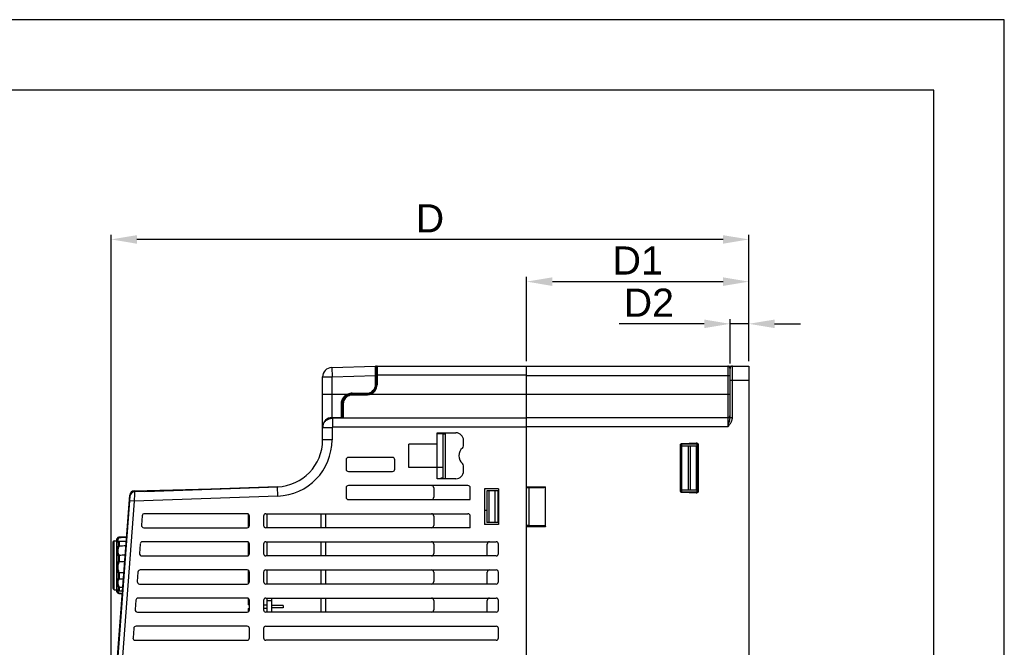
# Model space of a CAD drawing. Header units: millimetres. Extents: x 0 to 420, y 0 to 594.
# Tile 25 of 25: x 210 to 420, y 460 to 594. Entities that reach past the tile are written whole.
import ezdxf

# ---------------------------------------------------------------- set-up
doc = ezdxf.new("R2010")
doc.units = ezdxf.units.MM
doc.layers.add('DF', color=3, linetype='Continuous')
doc.layers.add('DIM', color=7, linetype='Continuous')
doc.styles.add('TEXTSTYLE_1', font='ARIAL.TTF')
doc.dimstyles.new('FRAME', dxfattribs={"dimtxt": 6, "dimasz": 5.5, "dimexe": 1, "dimexo": 1.5, "dimgap": 1.5, "dimtad": 1, "dimdec": 1, "dimdsep": 46, "dimtxsty": 'Standard', "dimcen": 2.5, "dimadec": 0, "dimazin": 0, "dimtfac": 1, "dimtdec": 1, "dimtmove": 0, "dimatfit": 3, "dimfxl": 0, "dimarcsym": 0})

# ---------------------------------------------------------------- blocks, each defined once
blk = doc.blocks.new('*D5')
at = {"layer": 'DEFPOINTS', "color": 0}
for p in [(229.5, 547.13), (365.51, 520.13), (229.5, 439.54)]:
    blk.add_point(p, dxfattribs=at)
at = {"layer": 'DIM', "color": 0, "lineweight": -2}
for p, q in [((229.5, 440.54), (229.5, 548.13)), ((365.51, 521.13), (365.51, 548.13)), ((360.01, 547.13), (235, 547.13))]:
    blk.add_line(p, q, dxfattribs=at)
at = {"layer": 'DIM', "color": 0}
for points in [[(235, 548.04), (235, 546.21), (229.5, 547.13)], [(360.01, 548.04), (360.01, 546.21), (365.51, 547.13)]]:
    blk.add_solid(points, dxfattribs=at)
at = {"layer": 'DIM', "color": 0, "insert": (297.5, 551.63), "char_height": 6, "attachment_point": 5, "style": 'TEXTSTYLE_1'}
blk.add_mtext('D', dxfattribs=at)
blk = doc.blocks.new('*D8')
at = {"layer": 'DEFPOINTS', "color": 0}
for p in [(365.51, 538.13), (318.11, 520.13), (365.51, 520.13)]:
    blk.add_point(p, dxfattribs=at)
at = {"layer": 'DIM', "color": 0, "lineweight": -2}
for p, q in [((318.11, 521.13), (318.11, 539.13)), ((323.61, 538.13), (360.01, 538.13)), ((365.51, 521.13), (365.51, 539.13))]:
    blk.add_line(p, q, dxfattribs=at)
at = {"layer": 'DIM', "color": 0}
for points in [[(323.61, 539.04), (323.61, 537.21), (318.11, 538.13)], [(360.01, 539.04), (360.01, 537.21), (365.51, 538.13)]]:
    blk.add_solid(points, dxfattribs=at)
at = {"layer": 'DIM', "color": 0, "insert": (341.81, 542.64), "char_height": 6, "attachment_point": 5, "style": 'TEXTSTYLE_1'}
blk.add_mtext('D1', dxfattribs=at)
blk = doc.blocks.new('*D9')
at = {"layer": 'DEFPOINTS', "color": 0}
for p in [(361.51, 529.13), (361.51, 519.63), (365.51, 520.13)]:
    blk.add_point(p, dxfattribs=at)
at = {"layer": 'DIM', "color": 0, "lineweight": -2}
for p, q in [((361.51, 520.63), (361.51, 530.13)), ((365.51, 521.13), (365.51, 530.13)), ((356.01, 529.13), (337.88, 529.13)), ((365.51, 529.13), (361.51, 529.13)), ((371.01, 529.13), (376.51, 529.13))]:
    blk.add_line(p, q, dxfattribs=at)
at = {"layer": 'DIM', "color": 0}
for points in [[(356.01, 530.04), (356.01, 528.21), (361.51, 529.13)], [(371.01, 530.04), (371.01, 528.21), (365.51, 529.13)]]:
    blk.add_solid(points, dxfattribs=at)
at = {"layer": 'DIM', "color": 0, "insert": (344.19, 533.64), "char_height": 6, "attachment_point": 5, "style": 'TEXTSTYLE_1'}
blk.add_mtext('D2', dxfattribs=at)

msp = doc.modelspace()

# ---------------------------------------------------------------- linework, layer by layer
at = {"color": 7}
for p, q in [((420, 594), (0, 594)), ((420, 0), (420, 594))]:
    msp.add_line(p, q, dxfattribs=at)
at = {"color": 7, "linetype": 'Continuous'}
for p, q in [((276.54, 519.79), (285.9, 520.12)), ((276.54, 519.79), (276.61, 517.79)), ((286.11, 520.03), (286.11, 516.14)), ((286.21, 520.13), (365.51, 520.13)), ((286.21, 520.13), (286.21, 516.14)), ((318.11, 358.13), (318.11, 520.13)), ((361.01, 520.13), (361.01, 507.13)), ((361.51, 509.13), (361.51, 519.63)), ((362.01, 509.13), (362.01, 520.13)), ((365.51, 520.13), (365.51, 456.63)), ((274.61, 504.37), (274.61, 517.79)), ((274.61, 517.79), (276.61, 517.79)), ((276.61, 517.79), (285.91, 518.12)), ((276.61, 508.97), (276.61, 517.79)), ((285.91, 518.12), (286.11, 518.12)), ((285.91, 516.23), (285.91, 518.12)), ((286.11, 518.23), (318.11, 518.23)), ((318.11, 518.13), (361.51, 518.13)), ((361.51, 517.13), (365.51, 517.13)), ((285.91, 516.23), (286.11, 516.23)), ((286.21, 516.14), (286.11, 516.14)), ((274.61, 514.13), (279.97, 514.13)), ((279.97, 514.13), (280.05, 513.94)), ((280.91, 514.33), (284.01, 514.33)), ((280.91, 514.33), (280.91, 514.13)), ((280.91, 514.13), (284.01, 514.13)), ((284.01, 514.04), (281.01, 514.04)), ((281.01, 513.94), (281.01, 514.04)), ((284.01, 513.94), (281.01, 513.94)), ((284.01, 514.33), (284.01, 514.13)), ((284.01, 513.94), (284.01, 514.04)), ((284.66, 514.04), (284.63, 514.14)), ((318.11, 514.04), (284.66, 514.04)), ((318.11, 514.13), (361.51, 514.13)), ((278.61, 509.13), (278.61, 512.11)), ((278.81, 509.03), (278.81, 512.03)), ((278.91, 511.94), (278.91, 509.03)), ((279.01, 511.98), (279.01, 509.04)), ((276.61, 509.13), (278.58, 509.13)), ((277.8, 509.02), (276.61, 509.02)), ((276.71, 508.97), (276.71, 507.07)), ((318.11, 508.97), (276.71, 508.97)), ((277.81, 509.13), (277.81, 509.02)), ((279.01, 509.04), (318.11, 509.04)), ((318.11, 509.13), (361.01, 509.13)), ((361.51, 509.13), (362.01, 509.13)), ((274.61, 507.13), (274.61, 507.13)), ((276.61, 506.97), (274.61, 506.97)), ((276.61, 506.97), (276.61, 504.37)), ((318.11, 507.07), (276.71, 507.07)), ((361.01, 507.13), (318.11, 507.13)), ((276.61, 504.37), (274.61, 504.37)), ((299.01, 496.08), (299.01, 505.88)), ((299.01, 505.88), (303.01, 505.88)), ((299.01, 505.73), (300.31, 505.73)), ((300.31, 496.08), (300.31, 505.88)), ((300.31, 505.63), (300.81, 505.63)), ((300.81, 496.08), (300.81, 505.88)), ((304.66, 503.12), (304.66, 504.23)), ((299.01, 503.48), (293.01, 503.48)), ((293.01, 498.48), (293.01, 503.48)), ((350.91, 493.52), (350.91, 503.23)), ((350.91, 503.23), (351.11, 503.23)), ((351.11, 493.52), (351.11, 503.23)), ((351.11, 503.23), (351.13, 503.23)), ((351.13, 503.23), (351.13, 493.52)), ((351.13, 503.13), (354.51, 503.13)), ((351.29, 503.63), (354.29, 503.74)), ((351.29, 503.63), (351.3, 503.43)), ((351.3, 503.43), (354.3, 503.54)), ((352.66, 493.63), (352.66, 503.13)), ((353.05, 493.63), (353.05, 503.13)), ((354.29, 503.74), (354.3, 503.54)), ((354.31, 503.13), (354.31, 493.63)), ((354.49, 493.42), (354.49, 503.34)), ((354.51, 503.34), (354.49, 503.34)), ((354.51, 503.34), (354.51, 493.42)), ((354.71, 503.34), (354.51, 503.34)), ((354.71, 503.34), (354.71, 493.42)), ((279.61, 500.13), (279.61, 498.13)), ((289.51, 500.63), (280.11, 500.63)), ((290.01, 498.13), (290.01, 500.13)), ((299.01, 498.48), (293.01, 498.48)), ((299.01, 498.53), (300.31, 498.53)), ((304.66, 497.73), (304.66, 498.83)), ((280.11, 497.63), (289.51, 497.63)), ((303.01, 496.08), (299.01, 496.08)), ((300.31, 496.23), (299.81, 496.23)), ((299.81, 496.23), (299.81, 496.08)), ((234.45, 493.5), (256.32, 494.08)), ((264.96, 494.38), (234.48, 493.31)), ((236.66, 493.38), (265.13, 494.39)), ((265.03, 492.38), (264.96, 494.38)), ((279.61, 494.13), (279.61, 492.13)), ((305.61, 494.63), (280.11, 494.63)), ((298.31, 494.13), (298.31, 492.13)), ((306.11, 491.63), (306.11, 494.13)), ((312.11, 493.93), (309.11, 493.93)), ((309.11, 493.93), (309.11, 486.33)), ((311.98, 493.52), (309.62, 493.48)), ((311.31, 493.51), (311.31, 486.75)), ((311.98, 493.52), (311.98, 486.73)), ((312.11, 493.52), (312.01, 493.52)), ((312.01, 493.52), (312.01, 486.73)), ((312.11, 493.93), (312.11, 486.33)), ((318.11, 494.39), (322.16, 494.39)), ((318.11, 494.19), (321.77, 494.19)), ((318.61, 494.13), (318.11, 494.13)), ((321.77, 494.19), (318.61, 494.13)), ((318.61, 494.13), (318.61, 486.13)), ((322.06, 494.29), (322.06, 485.96)), ((322.16, 485.86), (322.16, 494.39)), ((350.91, 493.52), (351.11, 493.52)), ((351.11, 493.52), (351.13, 493.52)), ((354.49, 493.63), (351.13, 493.63)), ((233.52, 492.39), (229.5, 439.54)), ((229.62, 441.77), (233.48, 492.58)), ((265.03, 492.38), (234.44, 491.31)), ((280.11, 491.63), (306.11, 491.63)), ((309.62, 493.48), (309.62, 486.77)), ((310.04, 493.49), (310.04, 486.77)), ((351.29, 493.12), (351.3, 493.32)), ((354.29, 493.02), (351.29, 493.12)), ((354.3, 493.22), (351.3, 493.32)), ((354.29, 493.02), (354.3, 493.22)), ((354.51, 493.42), (354.49, 493.42)), ((354.71, 493.42), (354.51, 493.42)), ((234.44, 491.31), (230.51, 439.63)), ((234.44, 491.31), (233.44, 491.38)), ((236.13, 488.16), (235.98, 486.16)), ((258.51, 488.63), (236.63, 488.63)), ((258.72, 488.58), (258.72, 485.67)), ((259.01, 486.13), (259.01, 488.13)), ((262.01, 488.13), (262.01, 486.13)), ((262.51, 488.63), (305.61, 488.63)), ((262.71, 488.63), (262.71, 485.63)), ((274.31, 485.63), (274.31, 488.63)), ((275.31, 485.63), (275.31, 488.63)), ((298.31, 488.13), (298.31, 486.13)), ((306.11, 485.63), (306.11, 488.13)), ((309.62, 489.28), (309.11, 489.3)), ((236.48, 485.63), (258.51, 485.63)), ((306.11, 485.63), (262.51, 485.63)), ((312.11, 486.33), (309.11, 486.33)), ((311.98, 486.73), (309.62, 486.77)), ((312.11, 486.73), (312.01, 486.73)), ((318.61, 486.13), (318.11, 486.13)), ((321.77, 486.06), (318.11, 486.06)), ((322.16, 485.86), (318.11, 485.86)), ((321.77, 486.06), (318.61, 486.13)), ((231.02, 483.59), (230.69, 483.25)), ((230.69, 472), (230.69, 483.25)), ((231.02, 483.59), (231.02, 483.5)), ((231.22, 483.67), (232.81, 483.73)), ((231.22, 483.67), (231.22, 483.57)), ((229.89, 482.54), (229.89, 472.72)), ((230.18, 482.84), (230.69, 482.85)), ((230.18, 472.42), (230.18, 482.84)), ((231.02, 482.55), (231.02, 481.79)), ((231.22, 482.66), (231.22, 481.79)), ((235.68, 482.16), (235.53, 480.16)), ((258.51, 482.63), (236.18, 482.63)), ((258.72, 482.58), (258.72, 479.67)), ((259.01, 480.13), (259.01, 482.13)), ((262.01, 482.13), (262.01, 480.13)), ((262.51, 482.63), (311.61, 482.63)), ((262.71, 482.63), (262.71, 479.63)), ((274.31, 479.63), (274.31, 482.63)), ((275.31, 479.63), (275.31, 482.63)), ((298.31, 482.13), (298.31, 480.13)), ((309.71, 479.63), (309.71, 482.13)), ((312.11, 480.13), (312.11, 482.13)), ((231.02, 479.64), (231.02, 478.48)), ((231.22, 479.74), (231.22, 478.42)), ((236.03, 479.63), (258.51, 479.63)), ((311.61, 479.63), (262.51, 479.63)), ((231.02, 475.96), (231.02, 474.85)), ((231.22, 476), (231.22, 474.75)), ((235.22, 476.16), (235.07, 474.16)), ((258.51, 476.63), (235.72, 476.63)), ((258.72, 476.58), (258.72, 473.67)), ((259.01, 474.13), (259.01, 476.13)), ((262.01, 476.13), (262.01, 474.13)), ((262.51, 476.63), (311.61, 476.63)), ((262.71, 476.63), (262.71, 473.63)), ((274.31, 473.63), (274.31, 476.63)), ((275.31, 473.63), (275.31, 476.63)), ((298.31, 476.13), (298.31, 474.13)), ((309.71, 473.63), (309.71, 476.13)), ((312.11, 474.13), (312.11, 476.13)), ((231.02, 472.91), (231.02, 472.28)), ((231.22, 472.89), (231.22, 472.17)), ((235.57, 473.63), (258.51, 473.63)), ((311.61, 473.63), (262.51, 473.63)), ((230.18, 472.42), (230.69, 472.4)), ((231.02, 471.67), (230.69, 472)), ((231.02, 471.67), (231.02, 471.67)), ((231.22, 471.59), (231.22, 471.58)), ((231.22, 471.58), (231.88, 471.56)), ((258.51, 470.63), (235.27, 470.63)), ((258.72, 470.58), (258.72, 469.17)), ((262.51, 470.63), (311.61, 470.63)), ((262.71, 470.63), (262.71, 467.63)), ((263.71, 470.63), (263.71, 467.63)), ((274.31, 467.63), (274.31, 470.63)), ((275.31, 467.63), (275.31, 470.63)), ((234.77, 470.16), (234.62, 468.16)), ((259.01, 469.17), (258.72, 469.17)), ((258.72, 468.37), (259.01, 468.37)), ((258.72, 468.37), (258.72, 467.67)), ((259.01, 468.13), (259.01, 470.13)), ((262.01, 470.13), (262.01, 468.13)), ((262.01, 469.17), (262.71, 469.17)), ((262.71, 468.37), (262.01, 468.37)), ((262.71, 470.13), (263.71, 470.13)), ((266.21, 469.08), (263.71, 469.08)), ((266.21, 468.58), (263.71, 468.58)), ((266.21, 469.08), (266.21, 468.58)), ((298.31, 470.13), (298.31, 468.13)), ((309.71, 467.63), (309.71, 470.13)), ((312.11, 468.13), (312.11, 470.13)), ((235.12, 467.63), (258.51, 467.63)), ((311.61, 467.63), (262.51, 467.63)), ((234.32, 464.16), (234.17, 462.16)), ((258.51, 464.63), (234.82, 464.63)), ((259.01, 462.13), (259.01, 464.13)), ((262.01, 464.13), (262.01, 462.13)), ((262.51, 464.63), (311.61, 464.63)), ((312.11, 462.13), (312.11, 464.13)), ((234.66, 461.63), (258.51, 461.63)), ((311.61, 461.63), (262.51, 461.63))]:
    msp.add_line(p, q, dxfattribs=at)
for centre, radius, start, end in [((276.61, 517.79), 2, 92, 180), ((285.91, 519.92), 0.2, 0, 92), ((286.21, 520.03), 0.1, 90, 180), ((362.01, 519.63), 0.5, 90, 180), ((284.01, 516.23), 1.9, 270, 0), ((284.01, 516.14), 2.1, 270, 0), ((284.01, 516.23), 2.1, 270, 357.6422), ((284.01, 516.14), 2.2, 287.3414, 0), ((280.91, 512.03), 2.1, 90, 180), ((281.01, 511.94), 2.1, 90, 180), ((280.91, 512.03), 2.3, 90, 114.0706), ((276.61, 507.13), 2, 90, 180), ((361.01, 509.63), 0.5, 270, 0), ((264.61, 504.37), 10, 272, 0), ((264.61, 504.37), 12, 272, 0), ((303.01, 504.23), 1.65, 0, 90), ((305.81, 500.98), 2.16, 130.0528, 229.9472), ((304.01, 503.12), 0.65, 310.0528, 0), ((280.11, 500.13), 0.5, 90, 180), ((289.51, 500.13), 0.5, 0, 90), ((280.11, 498.13), 0.5, 180, 270), ((289.51, 498.13), 0.5, 270, 0), ((303.01, 497.73), 1.65, 270, 0), ((304.01, 498.83), 0.65, 0, 49.9472), ((234.48, 492.5), 1, 91.5, 175.65), ((280.11, 494.13), 0.5, 90, 180), ((297.81, 494.13), 0.5, 0, 90), ((305.61, 494.13), 0.5, 0, 90), ((234.51, 492.31), 1, 91.9996, 175.6464), ((280.11, 492.13), 0.5, 180, 270), ((297.81, 492.13), 0.5, 270, 0), ((236.63, 488.13), 0.5, 90, 175.6742), ((258.51, 488.13), 0.5, 0, 90), ((262.51, 488.13), 0.5, 90, 180), ((297.81, 488.13), 0.5, 0, 90), ((305.61, 488.13), 0.5, 0, 90), ((236.48, 486.13), 0.5, 175.6742, 270), ((258.51, 486.13), 0.5, 270, 0), ((262.51, 486.13), 0.5, 180, 270), ((297.81, 486.13), 0.5, 270, 0), ((231.23, 483.37), 0.3, 92, 135), ((230.19, 482.54), 0.3, 92, 180), ((236.18, 482.13), 0.5, 90, 175.6742), ((258.51, 482.13), 0.5, 0, 90), ((262.51, 482.13), 0.5, 90, 180), ((297.81, 482.13), 0.5, 0, 90), ((310.21, 482.13), 0.5, 90, 180), ((311.61, 482.13), 0.5, 0, 90), ((236.03, 480.13), 0.5, 175.6742, 270), ((258.51, 480.13), 0.5, 270, 0), ((262.51, 480.13), 0.5, 180, 270), ((297.81, 480.13), 0.5, 270, 0), ((311.61, 480.13), 0.5, 270, 0), ((235.72, 476.13), 0.5, 90, 175.6742), ((258.51, 476.13), 0.5, 0, 90), ((262.51, 476.13), 0.5, 90, 180), ((297.81, 476.13), 0.5, 0, 90), ((310.21, 476.13), 0.5, 90, 180), ((311.61, 476.13), 0.5, 0, 90), ((230.19, 472.72), 0.3, 180, 268), ((235.57, 474.13), 0.5, 175.6742, 270), ((258.51, 474.13), 0.5, 270, 0), ((262.51, 474.13), 0.5, 180, 270), ((297.81, 474.13), 0.5, 270, 0), ((311.61, 474.13), 0.5, 270, 0), ((231.23, 471.88), 0.3, 225, 268), ((235.27, 470.13), 0.5, 90, 175.6742), ((258.51, 470.13), 0.5, 0, 90), ((262.51, 470.13), 0.5, 90, 180), ((297.81, 470.13), 0.5, 0, 90), ((310.21, 470.13), 0.5, 90, 180), ((311.61, 470.13), 0.5, 0, 90), ((235.12, 468.13), 0.5, 175.6742, 270), ((258.51, 468.13), 0.5, 270, 0), ((262.51, 468.13), 0.5, 180, 270), ((297.81, 468.13), 0.5, 270, 0), ((311.61, 468.13), 0.5, 270, 0), ((234.82, 464.13), 0.5, 90, 175.6742), ((258.51, 464.13), 0.5, 0, 90), ((262.51, 464.13), 0.5, 90, 180), ((311.61, 464.13), 0.5, 0, 90), ((234.66, 462.13), 0.5, 175.6742, 270), ((258.51, 462.13), 0.5, 270, 0), ((262.51, 462.13), 0.5, 180, 270), ((311.61, 462.13), 0.5, 270, 0)]:
    msp.add_arc(centre, radius, start, end, dxfattribs=at)
for points, start_tangent, end_tangent in [([(285.91, 518.12), (285.91, 518.56), (285.9, 518.99), (285.9, 519.37), (285.9, 519.68), (285.9, 519.92), (285.9, 520.07), (285.9, 520.12)], (-0.003487, 0.999994), (-0.003492, 0.999994)), ([(361.51, 519.63), (361.5, 519.67), (361.48, 519.73), (361.45, 519.79), (361.41, 519.86), (361.36, 519.93), (361.29, 519.99), (361.23, 520.05), (361.16, 520.09), (361.1, 520.11), (361.05, 520.12), (361.01, 520.13)], (-0.000008, 1), (-1, 0.000028)), ([(278.61, 512.11), (278.63, 512.4), (278.7, 512.73), (278.83, 513.07), (279.03, 513.39), (279.29, 513.68), (279.6, 513.92), (279.97, 514.13)], (-0.000021, 1), (0.91884, 0.394631)), ([(279.07, 512.45), (279.03, 512.29)], (-0.244669, -0.969607), (-0.158513, -0.987357)), ([(279.99, 513.67), (279.57, 513.35), (279.29, 512.99), (279.12, 512.63), (279.07, 512.45)], (-0.864938, -0.501878), (-0.244669, -0.969607)), ([(280.24, 513.79), (279.99, 513.67)], (-0.925426, -0.37893), (-0.864938, -0.501878)), ([(280.5, 513.88), (280.24, 513.79)], (-0.968236, -0.25004), (-0.925426, -0.37893)), ([(280.75, 513.93), (280.5, 513.88)], (-0.992168, -0.12491), (-0.968236, -0.25004)), ([(281.01, 513.94), (280.75, 513.93)], (-1, 0.000143), (-0.992168, -0.12491)), ([(284.17, 513.95), (284.01, 513.94)], (-0.997292, -0.073544), (-1, 0.000404)), ([(284.5, 514), (284.34, 513.97), (284.17, 513.95)], (-0.97551, -0.219954), (-0.997292, -0.073544)), ([(284.66, 514.04), (284.5, 514)], (-0.95617, -0.292812), (-0.97551, -0.219954)), ([(278.61, 512.11), (278.71, 512.1), (278.78, 512.07), (278.81, 512.03)], (1, -0.000002), (0, -1)), ([(279.01, 511.98), (278.96, 511.98), (278.92, 511.96), (278.91, 511.94)], (-1, 0), (0, -1)), ([(279.03, 512.29), (279.01, 511.98)], (-0.158513, -0.987357), (0.000018, -1)), ([(274.61, 506.97), (274.7, 507.58), (274.99, 508.14), (275.43, 508.58), (275.99, 508.87), (276.61, 508.97)], (0, 1), (1, 0)), ([(275.76, 508.83), (275.5, 508.68), (275.26, 508.5), (275.06, 508.29), (274.89, 508.05), (274.75, 507.76), (274.65, 507.42)], (-0.906636, -0.421913), (-0.198973, -0.980005)), ([(276.1, 508.95), (275.77, 508.84), (275.76, 508.83)], (-0.967285, -0.25369), (-0.906636, -0.421913)), ([(276.49, 509.02), (276.1, 508.95)], (-0.998148, -0.060835), (-0.967285, -0.25369)), ([(276.52, 509.02), (276.49, 509.02)], (-0.998948, -0.045849), (-0.998159, -0.06065)), ([(276.61, 509.02), (276.55, 509.02), (276.52, 509.02)], (-1, 0.000145), (-0.998948, -0.045849)), ([(276.61, 508.97), (276.61, 508.97), (276.62, 508.97), (276.63, 508.97), (276.64, 508.97), (276.67, 508.97), (276.71, 508.97)], (0.473505, -0.880791), (1, 0)), ([(278.43, 509.02), (278.36, 509.02), (278.23, 509.02), (278.09, 509.02), (277.94, 509.02), (277.8, 509.02)], (-0.999945, -0.010518), (-1, 0.000153)), ([(278.45, 509.02), (278.37, 509.02), (278.28, 509.02), (278.19, 509.02), (278.09, 509.02), (277.99, 509.02), (277.89, 509.02), (277.8, 509.02)], (-0.999939, -0.011087), (-1, 0.000151)), ([(278.49, 509.02), (278.43, 509.02)], (-0.99993, -0.011869), (-0.999945, -0.010518)), ([(278.49, 509.02), (278.45, 509.02)], (-0.999927, -0.012054), (-0.999939, -0.011087)), ([(278.71, 509.03), (278.6, 509.03), (278.49, 509.02)], (-0.999838, -0.017992), (-0.99993, -0.011869)), ([(278.69, 509.03), (278.66, 509.03), (278.59, 509.03), (278.52, 509.02), (278.49, 509.02)], (-0.99982, -0.018961), (-0.999927, -0.012054)), ([(278.58, 509.13), (278.6, 509.13), (278.6, 509.13)], (1, 0.000003), (-0.213293, 0.976988)), ([(278.58, 509.13), (278.68, 509.1), (278.75, 509.03)], (1, 0), (0.493542, -0.869722)), ([(278.61, 509.13), (278.66, 509.12)], (1, 0), (0.965849, -0.259105)), ([(278.66, 509.12), (278.71, 509.1), (278.78, 509.03), (278.78, 509.03)], (0.965849, -0.259105), (0.490231, -0.871593)), ([(278.72, 509.03), (278.69, 509.03)], (-0.999793, -0.020345), (-0.99982, -0.018961)), ([(279.01, 509.04), (278.97, 509.04), (278.93, 509.03), (278.87, 509.03), (278.79, 509.03), (278.71, 509.03)], (0.020286, -0.999794), (-0.999838, -0.017992)), ([(278.79, 509.03), (278.77, 509.03), (278.72, 509.03)], (-0.99968, -0.0253), (-0.999793, -0.020345)), ([(278.97, 509.03), (278.97, 509.03), (278.94, 509.03), (278.92, 509.03), (278.89, 509.03), (278.85, 509.03), (278.81, 509.03), (278.79, 509.03)], (-0.358086, 0.933689), (-0.99968, -0.0253)), ([(361.01, 507.13), (361.11, 507.47), (361.21, 507.78), (361.29, 508.05), (361.36, 508.29), (361.41, 508.5), (361.46, 508.68), (361.48, 508.85), (361.5, 509), (361.51, 509.13)], (0.29224, 0.956345), (0.000002, 1)), ([(361.01, 507.13), (361.22, 507.39), (361.41, 507.63), (361.57, 507.87), (361.71, 508.09), (361.82, 508.32), (361.9, 508.53), (361.96, 508.74), (362, 508.94), (362.01, 509.13)], (0.632497, 0.774562), (0.000003, 1)), ([(274.65, 507.42), (274.61, 507.02)], (-0.198973, -0.980005), (0.000113, -1)), ([(276.61, 506.97), (276.71, 507.07)], (0.04414, 0.999025), (1, 0)), ([(350.91, 503.23), (350.93, 503.35), (350.95, 503.4)], (0.000015, 1), (0.425282, 0.905061)), ([(350.95, 503.4), (350.98, 503.46), (351.06, 503.55), (351.18, 503.61), (351.23, 503.63)], (0.425282, 0.905061), (0.982533, 0.186088)), ([(351.11, 503.23), (351.12, 503.29)], (0.000011, 1), (0.283105, 0.959089)), ([(351.12, 503.29), (351.14, 503.35), (351.19, 503.39), (351.24, 503.42), (351.27, 503.43)], (0.283105, 0.959089), (0.982931, 0.183976)), ([(351.32, 503.43), (351.22, 503.4), (351.15, 503.33), (351.13, 503.23)], (-0.999391, -0.034899), (0, -1)), ([(351.23, 503.63), (351.29, 503.63)], (0.982533, 0.186088), (0.999399, 0.034676)), ([(351.27, 503.43), (351.3, 503.43)], (0.982931, 0.183976), (0.999396, 0.034751)), ([(354.49, 503.34), (354.46, 503.44), (354.39, 503.51), (354.28, 503.54)], (0, 1), (-0.999391, -0.034899)), ([(354.29, 503.74), (354.39, 503.73), (354.49, 503.69)], (0.999397, 0.034733), (0.889303, -0.457318)), ([(354.3, 503.54), (354.35, 503.53), (354.4, 503.52), (354.44, 503.48), (354.48, 503.44)], (0.999395, 0.034789), (0.51335, -0.858179)), ([(354.48, 503.44), (354.5, 503.39), (354.5, 503.36)], (0.51335, -0.858179), (0.129166, -0.991623)), ([(354.49, 503.69), (354.58, 503.63), (354.65, 503.54), (354.69, 503.44), (354.7, 503.39)], (0.889303, -0.457318), (0.130722, -0.991419)), ([(354.5, 503.36), (354.51, 503.34)], (0.129166, -0.991623), (-0.000083, -1)), ([(354.7, 503.39), (354.71, 503.34)], (0.130722, -0.991419), (-0.000123, -1)), ([(234.44, 493.49), (234.45, 493.5)], (0.119536, 0.99283), (0.999226, 0.039342)), ([(245.58, 493.7), (245.58, 493.79)], (-0.229131, 0.973396), (0.999657, 0.026177)), ([(322.06, 494.29), (321.98, 494.24), (321.88, 494.2), (321.77, 494.19)], (-0.707107, -0.707107), (-0.999801, -0.019951)), ([(322.06, 494.29), (322.09, 494.32), (322.13, 494.36), (322.16, 494.39)], (0.707107, 0.707107), (0.707107, 0.707107)), ([(350.91, 493.46), (350.91, 493.52)], (-0.151697, 0.988427), (0.000226, 1)), ([(351.11, 493.49), (351.11, 493.52)], (-0.149595, 0.988747), (0.000146, 1)), ([(351.13, 493.52), (351.15, 493.42), (351.22, 493.35), (351.32, 493.32)], (0, -1), (0.999391, -0.034899)), ([(233.41, 491.58), (233.46, 491.57)], (-0.075849, -0.997119), (0.981847, 0.189675)), ([(234.45, 493.3), (234.45, 493.43), (234.44, 493.49)], (0.156562, 0.987668), (0.119536, 0.99283)), ([(234.48, 493.31), (234.48, 493.21), (234.47, 492.93), (234.46, 492.48), (234.45, 491.93), (234.44, 491.31)], (-0.020689, -0.999786), (-0.020875, -0.999782)), ([(351.13, 493.16), (351.07, 493.2), (350.98, 493.29), (350.93, 493.4), (350.91, 493.46)], (-0.889683, 0.456579), (-0.151697, 0.988427)), ([(351.25, 493.33), (351.19, 493.36), (351.15, 493.4), (351.12, 493.46), (351.11, 493.49)], (-0.948646, 0.316339), (-0.149595, 0.988747)), ([(351.29, 493.12), (351.18, 493.14), (351.13, 493.16)], (-0.99939, 0.034915), (-0.889683, 0.456579)), ([(351.3, 493.32), (351.25, 493.33)], (-0.999391, 0.034908), (-0.948646, 0.316339)), ([(354.28, 493.22), (354.39, 493.24), (354.46, 493.31), (354.49, 493.42)], (0.999391, -0.034899), (0, 1)), ([(354.34, 493.02), (354.29, 493.02)], (-0.995378, -0.096033), (-0.999387, 0.035021)), ([(354.32, 493.22), (354.3, 493.22)], (-0.995529, -0.094454), (-0.999388, 0.03498)), ([(354.5, 493.37), (354.48, 493.32), (354.45, 493.27), (354.4, 493.24), (354.35, 493.22), (354.32, 493.22)], (-0.24416, -0.969735), (-0.995529, -0.094454)), ([(354.65, 493.22), (354.59, 493.13), (354.5, 493.06), (354.4, 493.03), (354.34, 493.02)], (-0.488109, -0.872783), (-0.995378, -0.096033)), ([(354.51, 493.42), (354.5, 493.37)], (-0.000107, -1), (-0.24416, -0.969735)), ([(354.71, 493.42), (354.69, 493.32), (354.65, 493.22)], (-0.000169, -1), (-0.488109, -0.872783)), ([(322.06, 485.96), (321.98, 486.02), (321.88, 486.05), (321.77, 486.06)], (-0.707107, 0.707107), (-0.999801, 0.019951)), ([(322.06, 485.96), (322.09, 485.93), (322.13, 485.9), (322.16, 485.86)], (0.707107, -0.707107), (0.707107, -0.707107)), ([(231.02, 483.5), (230.95, 483.4), (230.88, 483.3), (230.81, 483.19), (230.76, 483.07), (230.72, 482.95), (230.71, 482.83), (230.74, 482.73), (230.8, 482.66), (230.87, 482.61), (230.94, 482.57), (231.02, 482.55)], (-0.608778, -0.793341), (0.974421, -0.224731)), ([(231.26, 483.57), (231.19, 483.49), (231.13, 483.41), (231.06, 483.32), (231, 483.22), (230.95, 483.12), (230.92, 483.02), (230.91, 482.92), (230.94, 482.84), (230.98, 482.77), (231.05, 482.73), (231.12, 482.7), (231.19, 482.68), (231.26, 482.67)], (-0.649395, -0.760452), (0.990909, -0.134533)), ([(231.22, 483.57), (231.15, 483.57), (231.08, 483.54), (231.02, 483.5)], (-0.999912, 0.013249), (-0.742209, -0.670168)), ([(231.22, 483.57), (231.23, 483.57), (231.25, 483.57), (231.26, 483.57)], (0.999912, -0.013249), (0.999446, 0.033291)), ([(231.22, 483.57), (231.23, 483.57), (231.25, 483.57), (231.26, 483.57)], (0.999912, -0.013249), (0.999446, 0.033291)), ([(231.26, 483.57), (232.8, 483.63)], (0.999446, 0.033291), (0.999446, 0.03328)), ([(231.02, 481.79), (230.9, 481.5), (230.8, 481.23), (230.74, 480.97), (230.71, 480.73), (230.71, 480.5), (230.74, 480.28), (230.8, 480.06), (230.9, 479.84), (231.02, 479.64)], (-0.439685, -0.898152), (0.573151, -0.81945)), ([(231.26, 481.79), (231.12, 481.52), (231.02, 481.26), (230.95, 481.01), (230.91, 480.77), (230.91, 480.56), (230.95, 480.34), (231.02, 480.13), (231.12, 479.93), (231.26, 479.74)], (-0.490855, -0.871241), (0.645476, -0.76378)), ([(231.22, 482.66), (231.15, 482.64), (231.08, 482.6), (231.02, 482.55)], (-0.985095, -0.172009), (-0.672148, -0.740417)), ([(231.22, 481.79), (231.15, 481.8), (231.08, 481.8), (231.02, 481.79)], (-0.986418, 0.164257), (-0.944471, -0.328594)), ([(231.26, 482.67), (231.25, 482.67), (231.23, 482.67), (231.22, 482.66)], (-0.999481, -0.032223), (-0.985095, -0.172009)), ([(231.26, 482.67), (231.25, 482.67), (231.23, 482.67), (231.22, 482.66)], (-0.999481, -0.032223), (-0.985095, -0.172009)), ([(231.22, 481.79), (231.23, 481.79), (231.25, 481.79), (231.26, 481.79)], (0.986418, -0.164257), (0.999801, 0.019935)), ([(231.22, 481.79), (231.23, 481.79), (231.25, 481.79), (231.26, 481.79)], (0.986418, -0.164257), (0.999801, 0.019935)), ([(232.73, 482.72), (231.26, 482.67)], (-0.999481, -0.032226), (-0.999481, -0.032224)), ([(231.26, 481.79), (232.66, 481.82)], (0.999801, 0.019938), (0.999802, 0.019922)), ([(231.22, 479.74), (231.15, 479.71), (231.08, 479.68), (231.02, 479.64)], (-0.968119, -0.25049), (-0.7818, -0.623529)), ([(231.26, 479.74), (231.25, 479.74), (231.23, 479.74), (231.22, 479.74)], (-0.999846, -0.017523), (-0.968119, -0.25049)), ([(231.26, 479.74), (231.25, 479.74), (231.23, 479.74), (231.22, 479.74)], (-0.999846, -0.017523), (-0.968119, -0.25049)), ([(232.51, 479.76), (231.26, 479.74)], (-0.999846, -0.01753), (-0.999847, -0.017519)), ([(231.02, 478.48), (230.88, 478.16), (230.78, 477.85), (230.73, 477.54), (230.71, 477.23), (230.73, 476.92), (230.78, 476.61), (230.88, 476.29), (231.02, 475.96)], (-0.446847, -0.89461), (0.432833, -0.901474)), ([(231.26, 478.42), (231.1, 478.11), (230.99, 477.81), (230.93, 477.52), (230.91, 477.23), (230.93, 476.93), (230.99, 476.64), (231.1, 476.33), (231.26, 476.01)], (-0.506825, -0.862049), (0.490055, -0.871692)), ([(231.22, 478.42), (231.15, 478.44), (231.08, 478.46), (231.02, 478.48)], (-0.968719, 0.248162), (-0.946819, 0.321768)), ([(231.22, 478.42), (231.23, 478.42), (231.25, 478.42), (231.26, 478.42)], (0.968719, -0.248162), (0.999999, -0.001051)), ([(231.22, 478.42), (231.23, 478.42), (231.25, 478.42), (231.26, 478.42)], (0.968719, -0.248162), (0.999999, -0.001051)), ([(231.26, 478.42), (232.41, 478.42)], (0.999999, -0.001042), (0.999999, -0.001055)), ([(231.02, 474.85), (230.94, 474.75), (230.87, 474.64), (230.8, 474.5), (230.75, 474.32), (230.71, 474.11), (230.71, 473.86), (230.75, 473.63), (230.81, 473.42), (230.87, 473.23), (230.95, 473.07), (231.02, 472.91)], (-0.641292, -0.767297), (0.458169, -0.888865)), ([(231.26, 474.74), (231.19, 474.67), (231.12, 474.58), (231.05, 474.48), (230.99, 474.36), (230.94, 474.21), (230.91, 474.03), (230.92, 473.83), (230.95, 473.63), (231, 473.45), (231.06, 473.29), (231.12, 473.15), (231.19, 473.01), (231.26, 472.89)], (-0.715182, -0.698939), (0.508131, -0.86128)), ([(231.22, 476), (231.15, 475.99), (231.08, 475.97), (231.02, 475.96)], (-0.971491, -0.237078), (-0.982593, -0.185773)), ([(231.22, 474.75), (231.15, 474.77), (231.08, 474.81), (231.02, 474.85)], (-0.970594, 0.240723), (-0.744065, 0.668108)), ([(231.26, 476.01), (231.25, 476.01), (231.23, 476.01), (231.22, 476)], (-0.999992, 0.003881), (-0.971491, -0.237078)), ([(231.26, 476.01), (231.25, 476.01), (231.23, 476.01), (231.22, 476)], (-0.999992, 0.003881), (-0.971491, -0.237078)), ([(231.22, 474.75), (231.23, 474.75), (231.25, 474.74), (231.26, 474.74)], (0.970594, -0.240723), (0.999766, -0.021623)), ([(231.22, 474.75), (231.23, 474.75), (231.25, 474.74), (231.26, 474.74)], (0.970594, -0.240723), (0.999766, -0.021623)), ([(232.22, 476), (231.26, 476.01)], (-0.999992, 0.003878), (-0.999992, 0.003889)), ([(231.26, 474.74), (232.12, 474.73)], (0.999766, -0.021624), (0.999766, -0.02163)), ([(231.22, 472.89), (231.15, 472.89), (231.08, 472.89), (231.02, 472.91)], (-0.990859, -0.134905), (-0.897371, 0.441276)), ([(231.26, 472.89), (231.25, 472.89), (231.23, 472.89), (231.22, 472.89)], (-0.999717, 0.023809), (-0.990859, -0.134905)), ([(231.26, 472.89), (231.25, 472.89), (231.23, 472.89), (231.22, 472.89)], (-0.999717, 0.023809), (-0.990859, -0.134905)), ([(231.98, 472.87), (231.26, 472.89)], (-0.999717, 0.0238), (-0.999717, 0.023808)), ([(231.02, 472.28), (230.95, 472.29), (230.87, 472.28), (230.81, 472.27), (230.75, 472.24), (230.72, 472.19), (230.71, 472.11), (230.75, 472.02), (230.8, 471.93), (230.87, 471.84), (230.94, 471.75), (231.02, 471.67)], (-0.997833, 0.06579), (0.68743, -0.72625)), ([(231.16, 472.18), (231.12, 472.18), (231.06, 472.17), (231, 472.16), (230.95, 472.14), (230.92, 472.1), (230.91, 472.03), (230.94, 471.96), (230.99, 471.88), (231.05, 471.8), (231.12, 471.73), (231.19, 471.65), (231.26, 471.58)], (-0.99943, 0.033756), (0.72007, -0.693901)), ([(231.15, 472.19), (231.08, 472.23), (231.02, 472.28)], (-0.926452, 0.376413), (-0.668341, 0.743855)), ([(231.22, 471.59), (231.15, 471.6), (231.08, 471.63), (231.02, 471.67)], (-0.999718, 0.023764), (-0.71253, 0.701641)), ([(231.18, 472.18), (231.15, 472.19)], (-0.964535, 0.263955), (-0.926452, 0.376413)), ([(231.18, 472.18), (231.15, 472.19)], (-0.964535, 0.263955), (-0.926452, 0.376413)), ([(231.16, 472.18), (231.19, 472.18)], (0.999436, -0.033572), (0.997289, -0.073584)), ([(231.22, 472.17), (231.18, 472.18)], (-0.989637, 0.14359), (-0.964535, 0.263955)), ([(231.22, 472.17), (231.18, 472.18)], (-0.989637, 0.14359), (-0.964535, 0.263955)), ([(231.19, 472.18), (231.22, 472.17)], (0.997289, -0.073584), (0.994217, -0.10739)), ([(231.22, 472.17), (231.23, 472.17)], (0.993479, -0.114019), (0.992672, -0.120836)), ([(231.22, 472.17), (231.23, 472.17)], (0.989637, -0.14359), (0.992665, -0.120901)), ([(231.26, 471.58), (231.25, 471.58), (231.23, 471.59), (231.22, 471.59)], (-0.9994, 0.034623), (-0.999718, 0.023764)), ([(231.26, 471.58), (231.25, 471.58), (231.23, 471.59), (231.22, 471.59)], (-0.9994, 0.034623), (-0.999718, 0.023764)), ([(231.23, 472.17), (231.23, 472.17), (231.25, 472.17)], (0.992665, -0.120901), (0.9977, -0.067781)), ([(231.25, 472.17), (231.26, 472.17)], (0.9977, -0.067781), (0.999424, -0.033934)), ([(231.26, 472.17), (231.93, 472.15)], (0.999424, -0.033934), (0.999424, -0.033934)), ([(231.88, 471.56), (231.26, 471.58)], (-0.999401, 0.03462), (-0.9994, 0.034623))]:
    msp.add_spline(points, degree=3, dxfattribs=dict(at, start_tangent=start_tangent, end_tangent=end_tangent))
at = {"layer": 'DF', "color": 7}
for p, q in [((405, 579), (15, 579)), ((405, 15), (405, 579))]:
    msp.add_line(p, q, dxfattribs=at)

# ---------------------------------------------------------------- dimensions: what is measured, and where the dimension line sits
at = {"layer": 'DIM', "color": 7}
for base, p1, p2, text, picture, middle in [((229.5, 547.13), (365.51, 520.13), (229.5, 439.54), 'D', '*D5', (297.5, 551.63)), ((365.51, 538.13), (318.11, 520.13), (365.51, 520.13), 'D1', '*D8', (341.81, 542.64)), ((361.51, 529.13), (365.51, 520.13), (361.51, 519.63), 'D2', '*D9', (344.19, 533.64))]:
    dim = msp.add_linear_dim(base=base, p1=p1, p2=p2, text=text, dimstyle='FRAME', override={"dimexo": 1, "dimtxsty": 'TEXTSTYLE_1'}, dxfattribs=at)
    dim.commit()
    dim.dimension.update_dxf_attribs({"geometry": picture, "text_midpoint": middle})

doc.saveas('drawing.dxf')
